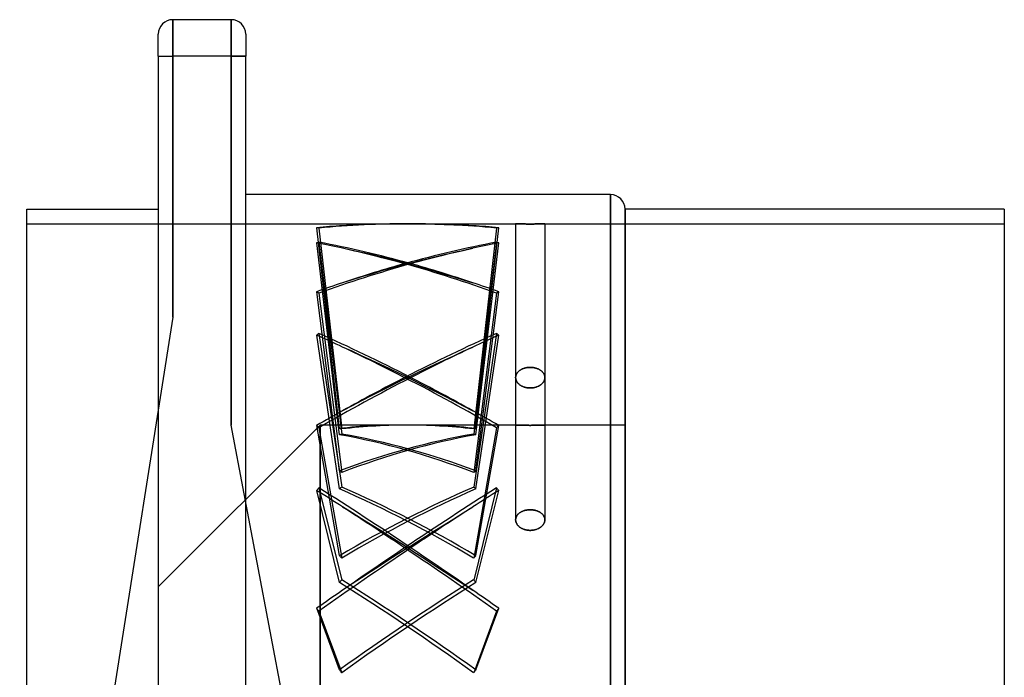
# Model space of a CAD drawing. Header units: millimetres. Extents: x -262 to 104, y -100 to 100.
# Tile 4 of 4: x -31 to 104, y 10 to 100. Entities that reach past the tile are written whole.
import ezdxf

# ---------------------------------------------------------------- set-up
doc = ezdxf.new("R2010")
doc.units = ezdxf.units.MM
doc.layers.add('MAIN-1', color=7, linetype='Continuous')
doc.layers.add('MAIN-2', color=7, linetype='Continuous')

msp = doc.modelspace()

# ---------------------------------------------------------------- linework, layer by layer
at = {"layer": 'MAIN-1'}
for p, q in [((-2, 100), (-10, 100)), ((-10, 100), (-10, 95)), ((-2, 95), (-2, 100)), ((-12, 95), (-12, 98)), ((0, 98), (0, 95)), ((-12, 95), (-10, 95)), ((-12, 95), (-12, 46.51)), ((-2, 95), (-10, 95)), ((-10, 95), (-10, 59.2)), ((0, 95), (-2, 95)), ((-2, 44.4), (-2, 95)), ((0, 33.83), (0, 95)), ((50, 76), (0, 76)), ((50, 76), (50, 0)), ((-30, 0), (-30, 74)), ((-30, 74), (-12, 74)), ((52, 74), (52, 0)), ((104, 74), (52, 74)), ((104, 74), (104, 0)), ((-10, 59.2), (-31, -74)), ((19, -66.6), (-2, 44.4))]:
    msp.add_line(p, q, dxfattribs=at)
for centre, start, end in [((-10, 98), 90, 180), ((-2, 98), 0, 90), ((50, 74), 0, 90)]:
    msp.add_arc(centre, 2, start, end, dxfattribs=at)
at = {"layer": 'MAIN-2'}
for p, q in [((-10, 95), (-10, 100)), ((-10, 100), (-10, 100)), ((-2, 100), (-2, 95)), ((-2, 100), (-2, 100)), ((-12, 98), (-12, 98)), ((0, 98), (0, 98)), ((-12, 95), (-10, 95)), ((-2, 95), (-10, 95)), ((-10, 59.2), (-10, 95)), ((-2, 95), (-2, 44.4)), ((-2, 95), (0, 95)), ((50, 0), (50, 76)), ((52, 0), (52, 74)), ((-30, 72), (22.2, 72)), ((14.58, 71.81), (13.28, 71.73)), ((15.88, 71.87), (14.58, 71.81)), ((17.18, 71.92), (15.88, 71.87)), ((18.48, 71.95), (17.18, 71.92)), ((19.75, 71.98), (18.48, 71.95)), ((20.99, 72), (19.75, 71.98)), ((22.2, 72), (20.99, 72)), ((21.91, 72), (21.96, 72)), ((21.96, 72), (22.01, 72)), ((22.01, 72), (22.05, 72)), ((22.05, 72), (22.1, 72)), ((22.1, 72), (22.15, 72)), ((22.15, 72), (22.2, 72)), ((22.2, 72), (23.41, 72)), ((22.25, 72), (22.2, 72)), ((22.2, 72), (37, 72)), ((22.3, 72), (22.25, 72)), ((22.35, 72), (22.3, 72)), ((22.39, 72), (22.35, 72)), ((22.44, 72), (22.39, 72)), ((22.49, 72), (22.44, 72)), ((23.41, 72), (24.65, 71.98)), ((24.65, 71.98), (25.92, 71.95)), ((25.92, 71.95), (27.22, 71.92)), ((27.22, 71.92), (28.52, 71.87)), ((28.52, 71.87), (29.82, 71.81)), ((29.82, 71.81), (31.12, 71.73)), ((37.01, 72), (37, 72)), ((37, 72), (37, 72)), ((37, 72), (37, 72)), ((37, 72), (37, 72)), ((37, 72), (37.01, 72)), ((37, 72), (37, 50.91)), ((37.03, 72), (37.01, 72)), ((37.01, 72), (37.03, 72)), ((37.04, 72), (37.03, 72)), ((37.03, 72), (37.04, 72)), ((37.07, 72), (37.04, 72)), ((37.04, 72), (37.07, 72)), ((37.09, 72), (37.07, 72)), ((37.07, 72), (37.09, 72)), ((37.12, 72), (37.09, 72)), ((37.09, 72), (37.12, 72)), ((37.16, 72), (37.12, 72)), ((37.12, 72), (37.16, 72)), ((37.2, 71.99), (37.16, 72)), ((37.16, 72), (37.2, 71.99)), ((37.24, 71.99), (37.2, 71.99)), ((37.2, 71.99), (37.24, 71.99)), ((37.29, 71.99), (37.24, 71.99)), ((37.24, 71.99), (37.29, 71.99)), ((37.34, 71.99), (37.29, 71.99)), ((37.29, 71.99), (37.34, 71.99)), ((37.39, 71.99), (37.34, 71.99)), ((37.34, 71.99), (37.39, 71.99)), ((37.45, 71.99), (37.39, 71.99)), ((37.39, 71.99), (37.45, 71.99)), ((37.51, 71.99), (37.45, 71.99)), ((37.45, 71.99), (37.51, 71.99)), ((37.57, 71.99), (37.51, 71.99)), ((37.51, 71.99), (37.57, 71.99)), ((37.63, 71.99), (37.57, 71.99)), ((37.57, 71.99), (37.63, 71.99)), ((37.7, 71.98), (37.63, 71.99)), ((37.63, 71.99), (37.7, 71.98)), ((37.77, 71.98), (37.7, 71.98)), ((37.7, 71.98), (37.77, 71.98)), ((37.85, 71.98), (37.77, 71.98)), ((37.77, 71.98), (37.85, 71.98)), ((37.93, 71.98), (37.85, 71.98)), ((37.85, 71.98), (37.93, 71.98)), ((38.01, 71.98), (37.93, 71.98)), ((37.93, 71.98), (38.01, 71.98)), ((38.09, 71.98), (38.01, 71.98)), ((38.01, 71.98), (38.09, 71.98)), ((38.18, 71.98), (38.09, 71.98)), ((38.09, 71.98), (38.18, 71.98)), ((38.27, 71.98), (38.18, 71.98)), ((38.18, 71.98), (38.27, 71.98)), ((38.36, 71.98), (38.27, 71.98)), ((38.27, 71.98), (38.36, 71.98)), ((38.45, 71.97), (38.36, 71.98)), ((38.36, 71.98), (38.45, 71.97)), ((38.54, 71.97), (38.45, 71.97)), ((38.45, 71.97), (38.54, 71.97)), ((38.63, 71.97), (38.54, 71.97)), ((38.54, 71.97), (38.63, 71.97)), ((38.73, 71.97), (38.63, 71.97)), ((38.63, 71.97), (38.73, 71.97)), ((38.82, 71.97), (38.73, 71.97)), ((38.73, 71.97), (38.82, 71.97)), ((38.91, 71.97), (38.82, 71.97)), ((38.82, 71.97), (38.91, 71.97)), ((39, 71.97), (38.91, 71.97)), ((38.91, 71.97), (39, 71.97)), ((39, 71.97), (39.09, 71.97)), ((39.09, 71.97), (39, 71.97)), ((39.09, 71.97), (39.18, 71.97)), ((39.18, 71.97), (39.09, 71.97)), ((39.18, 71.97), (39.27, 71.97)), ((39.27, 71.97), (39.18, 71.97)), ((39.27, 71.97), (39.37, 71.97)), ((39.37, 71.97), (39.27, 71.97)), ((39.37, 71.97), (39.46, 71.97)), ((39.46, 71.97), (39.37, 71.97)), ((39.46, 71.97), (39.55, 71.97)), ((39.55, 71.97), (39.46, 71.97)), ((39.55, 71.97), (39.64, 71.98)), ((39.64, 71.98), (39.55, 71.97)), ((39.64, 71.98), (39.73, 71.98)), ((39.73, 71.98), (39.64, 71.98)), ((39.73, 71.98), (39.82, 71.98)), ((39.82, 71.98), (39.73, 71.98)), ((39.82, 71.98), (39.91, 71.98)), ((39.91, 71.98), (39.82, 71.98)), ((39.91, 71.98), (39.99, 71.98)), ((39.99, 71.98), (39.91, 71.98)), ((39.99, 71.98), (40.07, 71.98)), ((40.07, 71.98), (39.99, 71.98)), ((40.07, 71.98), (40.15, 71.98)), ((40.15, 71.98), (40.07, 71.98)), ((40.15, 71.98), (40.23, 71.98)), ((40.23, 71.98), (40.15, 71.98)), ((40.23, 71.98), (40.3, 71.98)), ((40.3, 71.98), (40.23, 71.98)), ((40.3, 71.98), (40.37, 71.99)), ((40.37, 71.99), (40.3, 71.98)), ((40.37, 71.99), (40.43, 71.99)), ((40.43, 71.99), (40.37, 71.99)), ((40.43, 71.99), (40.49, 71.99)), ((40.49, 71.99), (40.43, 71.99)), ((40.49, 71.99), (40.55, 71.99)), ((40.55, 71.99), (40.49, 71.99)), ((40.55, 71.99), (40.61, 71.99)), ((40.61, 71.99), (40.55, 71.99)), ((40.61, 71.99), (40.66, 71.99)), ((40.66, 71.99), (40.61, 71.99)), ((40.66, 71.99), (40.71, 71.99)), ((40.71, 71.99), (40.66, 71.99)), ((40.71, 71.99), (40.76, 71.99)), ((40.76, 71.99), (40.71, 71.99)), ((40.76, 71.99), (40.8, 71.99)), ((40.8, 71.99), (40.76, 71.99)), ((40.8, 71.99), (40.84, 72)), ((40.84, 72), (40.8, 71.99)), ((40.84, 72), (40.88, 72)), ((40.88, 72), (40.84, 72)), ((40.88, 72), (40.91, 72)), ((40.91, 72), (40.88, 72)), ((40.91, 72), (40.93, 72)), ((40.93, 72), (40.91, 72)), ((40.93, 72), (40.96, 72)), ((40.96, 72), (40.93, 72)), ((40.96, 72), (40.97, 72)), ((40.97, 72), (40.96, 72)), ((40.97, 72), (40.99, 72)), ((40.99, 72), (40.97, 72)), ((40.99, 72), (41, 72)), ((41, 72), (40.99, 72)), ((41, 72), (41, 72)), ((41, 72), (41, 72)), ((41, 72), (41, 72)), ((41, 72), (41, 50.91)), ((41, 72), (104, 72)), ((12.85, 43.92), (9.72, 71.47)), ((10.02, 71.42), (13.15, 43.86)), ((34.38, 71.42), (31.25, 43.86)), ((31.55, 43.92), (34.68, 71.47)), ((12.85, 43.06), (9.72, 69.38)), ((10.02, 69.48), (13.15, 43.16)), ((34.38, 69.48), (31.25, 43.16)), ((31.55, 43.06), (34.68, 69.38)), ((14.58, 68.36), (13.28, 68.64)), ((15.88, 68.07), (14.58, 68.36)), ((17.18, 67.77), (15.88, 68.07)), ((18.48, 67.46), (17.18, 67.77)), ((25.92, 67.46), (27.22, 67.77)), ((27.22, 67.77), (28.52, 68.07)), ((28.52, 68.07), (29.82, 68.36)), ((29.82, 68.36), (31.12, 68.64)), ((19.75, 67.15), (18.48, 67.46)), ((20.99, 66.84), (19.75, 67.15)), ((20.99, 66.19), (19.75, 65.85)), ((22.2, 66.52), (20.99, 66.84)), ((22.2, 66.52), (20.99, 66.19)), ((21.91, 66.56), (21.96, 66.55)), ((21.91, 66.48), (21.96, 66.49)), ((21.96, 66.55), (22.01, 66.54)), ((21.96, 66.49), (22.01, 66.49)), ((22.01, 66.54), (22.05, 66.54)), ((22.01, 66.49), (22.05, 66.5)), ((22.05, 66.54), (22.1, 66.53)), ((22.05, 66.5), (22.1, 66.51)), ((22.1, 66.53), (22.15, 66.53)), ((22.1, 66.51), (22.15, 66.51)), ((22.15, 66.53), (22.2, 66.52)), ((22.15, 66.51), (22.2, 66.52)), ((22.2, 66.52), (23.41, 66.84)), ((22.25, 66.53), (22.2, 66.52)), ((22.2, 66.52), (23.41, 66.19)), ((22.25, 66.51), (22.2, 66.52)), ((22.3, 66.53), (22.25, 66.53)), ((22.3, 66.51), (22.25, 66.51)), ((22.35, 66.54), (22.3, 66.53)), ((22.35, 66.5), (22.3, 66.51)), ((22.39, 66.54), (22.35, 66.54)), ((22.39, 66.49), (22.35, 66.5)), ((22.44, 66.55), (22.39, 66.54)), ((22.44, 66.49), (22.39, 66.49)), ((22.49, 66.56), (22.44, 66.55)), ((22.49, 66.48), (22.44, 66.49)), ((23.41, 66.84), (24.65, 67.15)), ((23.41, 66.19), (24.65, 65.85)), ((24.65, 67.15), (25.92, 67.46)), ((17.18, 65.11), (15.88, 64.72)), ((18.48, 65.49), (17.18, 65.11)), ((19.75, 65.85), (18.48, 65.49)), ((24.65, 65.85), (25.92, 65.49)), ((25.92, 65.49), (27.22, 65.11)), ((27.22, 65.11), (28.52, 64.72)), ((14.58, 64.32), (13.28, 63.91)), ((15.88, 64.72), (14.58, 64.32)), ((28.52, 64.72), (29.82, 64.32)), ((29.82, 64.32), (31.12, 63.91)), ((12.85, 38.1), (9.72, 62.67)), ((10.02, 62.47), (13.15, 37.89)), ((34.38, 62.47), (31.25, 37.89)), ((31.55, 38.1), (34.68, 62.67)), ((12.85, 35.64), (9.72, 56.73)), ((10.02, 56.97), (13.15, 35.88)), ((34.38, 56.97), (31.25, 35.88)), ((31.55, 35.64), (34.68, 56.73)), ((14.58, 54.51), (13.28, 55.09)), ((15.88, 53.91), (14.58, 54.51)), ((28.52, 53.91), (29.82, 54.51)), ((29.82, 54.51), (31.12, 55.09)), ((17.18, 53.31), (15.88, 53.91)), ((18.48, 52.7), (17.18, 53.31)), ((19.75, 52.1), (18.48, 52.7)), ((24.65, 52.1), (25.92, 52.7)), ((25.92, 52.7), (27.22, 53.31)), ((27.22, 53.31), (28.52, 53.91)), ((20.99, 51.5), (19.75, 52.1)), ((22.2, 50.91), (20.99, 51.5)), ((22.2, 50.91), (23.41, 51.5)), ((23.41, 51.5), (24.65, 52.1)), ((37.08, 51.31), (37.06, 51.24)), ((37.06, 51.24), (37.08, 51.31)), ((37.11, 51.37), (37.08, 51.31)), ((37.08, 51.31), (37.11, 51.37)), ((37.14, 51.43), (37.11, 51.37)), ((37.11, 51.37), (37.14, 51.43)), ((37.18, 51.5), (37.14, 51.43)), ((37.14, 51.43), (37.18, 51.5)), ((37.22, 51.56), (37.18, 51.5)), ((37.18, 51.5), (37.22, 51.56)), ((37.27, 51.62), (37.22, 51.56)), ((37.22, 51.56), (37.27, 51.62)), ((37.32, 51.67), (37.27, 51.62)), ((37.27, 51.62), (37.32, 51.67)), ((37.37, 51.73), (37.32, 51.67)), ((37.32, 51.67), (37.37, 51.73)), ((37.43, 51.78), (37.37, 51.73)), ((37.37, 51.73), (37.43, 51.78)), ((37.49, 51.83), (37.43, 51.78)), ((37.43, 51.78), (37.49, 51.83)), ((37.55, 51.88), (37.49, 51.83)), ((37.49, 51.83), (37.55, 51.88)), ((37.62, 51.92), (37.55, 51.88)), ((37.55, 51.88), (37.62, 51.92)), ((37.69, 51.97), (37.62, 51.92)), ((37.62, 51.92), (37.69, 51.97)), ((37.76, 52.01), (37.69, 51.97)), ((37.69, 51.97), (37.76, 52.01)), ((37.84, 52.05), (37.76, 52.01)), ((37.76, 52.01), (37.84, 52.05)), ((37.91, 52.09), (37.84, 52.05)), ((37.84, 52.05), (37.91, 52.09)), ((38, 52.12), (37.91, 52.09)), ((37.91, 52.09), (38, 52.12)), ((38.08, 52.15), (38, 52.12)), ((38, 52.12), (38.08, 52.15)), ((38.17, 52.18), (38.08, 52.15)), ((38.08, 52.15), (38.17, 52.18)), ((38.26, 52.21), (38.17, 52.18)), ((38.17, 52.18), (38.26, 52.21)), ((38.35, 52.23), (38.26, 52.21)), ((38.26, 52.21), (38.35, 52.23)), ((38.44, 52.25), (38.35, 52.23)), ((38.35, 52.23), (38.44, 52.25)), ((38.53, 52.27), (38.44, 52.25)), ((38.44, 52.25), (38.53, 52.27)), ((38.63, 52.28), (38.53, 52.27)), ((38.53, 52.27), (38.63, 52.28)), ((38.72, 52.29), (38.63, 52.28)), ((38.63, 52.28), (38.72, 52.29)), ((38.81, 52.3), (38.72, 52.29)), ((38.72, 52.29), (38.81, 52.3)), ((38.91, 52.3), (38.81, 52.3)), ((38.81, 52.3), (38.91, 52.3)), ((39, 52.31), (38.91, 52.3)), ((38.91, 52.3), (39, 52.31)), ((39, 52.31), (39.09, 52.3)), ((39.09, 52.3), (39, 52.31)), ((39.09, 52.3), (39.19, 52.3)), ((39.19, 52.3), (39.09, 52.3)), ((39.19, 52.3), (39.28, 52.29)), ((39.28, 52.29), (39.19, 52.3)), ((39.28, 52.29), (39.37, 52.28)), ((39.37, 52.28), (39.28, 52.29)), ((39.37, 52.28), (39.47, 52.27)), ((39.47, 52.27), (39.37, 52.28)), ((39.47, 52.27), (39.56, 52.25)), ((39.56, 52.25), (39.47, 52.27)), ((39.56, 52.25), (39.65, 52.23)), ((39.65, 52.23), (39.56, 52.25)), ((39.65, 52.23), (39.74, 52.21)), ((39.74, 52.21), (39.65, 52.23)), ((39.74, 52.21), (39.83, 52.18)), ((39.83, 52.18), (39.74, 52.21)), ((39.83, 52.18), (39.92, 52.15)), ((39.92, 52.15), (39.83, 52.18)), ((39.92, 52.15), (40, 52.12)), ((40, 52.12), (39.92, 52.15)), ((40, 52.12), (40.09, 52.09)), ((40.09, 52.09), (40, 52.12)), ((40.09, 52.09), (40.16, 52.05)), ((40.16, 52.05), (40.09, 52.09)), ((40.16, 52.05), (40.24, 52.01)), ((40.24, 52.01), (40.16, 52.05)), ((40.24, 52.01), (40.31, 51.97)), ((40.31, 51.97), (40.24, 52.01)), ((40.31, 51.97), (40.38, 51.92)), ((40.38, 51.92), (40.31, 51.97)), ((40.38, 51.92), (40.45, 51.88)), ((40.45, 51.88), (40.38, 51.92)), ((40.45, 51.88), (40.51, 51.83)), ((40.51, 51.83), (40.45, 51.88)), ((40.51, 51.83), (40.57, 51.78)), ((40.57, 51.78), (40.51, 51.83)), ((40.57, 51.78), (40.63, 51.73)), ((40.63, 51.73), (40.57, 51.78)), ((40.63, 51.73), (40.68, 51.67)), ((40.68, 51.67), (40.63, 51.73)), ((40.68, 51.67), (40.73, 51.62)), ((40.73, 51.62), (40.68, 51.67)), ((40.73, 51.62), (40.78, 51.56)), ((40.78, 51.56), (40.73, 51.62)), ((40.78, 51.56), (40.82, 51.5)), ((40.82, 51.5), (40.78, 51.56)), ((40.82, 51.5), (40.86, 51.43)), ((40.86, 51.43), (40.82, 51.5)), ((40.86, 51.43), (40.89, 51.37)), ((40.89, 51.37), (40.86, 51.43)), ((40.89, 51.37), (40.92, 51.31)), ((40.92, 51.31), (40.89, 51.37)), ((40.92, 51.31), (40.94, 51.24)), ((40.94, 51.24), (40.92, 51.31)), ((20.99, 50.32), (19.75, 49.7)), ((22.2, 50.91), (20.99, 50.32)), ((21.91, 50.98), (21.96, 50.97)), ((21.91, 50.84), (21.96, 50.85)), ((21.96, 50.97), (22.01, 50.96)), ((21.96, 50.85), (22.01, 50.86)), ((22.01, 50.96), (22.05, 50.95)), ((22.01, 50.86), (22.05, 50.88)), ((22.05, 50.95), (22.1, 50.94)), ((22.05, 50.88), (22.1, 50.89)), ((22.1, 50.94), (22.15, 50.92)), ((22.1, 50.89), (22.15, 50.9)), ((22.15, 50.92), (22.2, 50.91)), ((22.15, 50.9), (22.2, 50.91)), ((22.25, 50.92), (22.2, 50.91)), ((22.2, 50.91), (23.41, 50.32)), ((22.25, 50.9), (22.2, 50.91)), ((22.3, 50.94), (22.25, 50.92)), ((22.3, 50.89), (22.25, 50.9)), ((22.35, 50.95), (22.3, 50.94)), ((22.35, 50.88), (22.3, 50.89)), ((22.39, 50.96), (22.35, 50.95)), ((22.39, 50.86), (22.35, 50.88)), ((22.44, 50.97), (22.39, 50.96)), ((22.44, 50.85), (22.39, 50.86)), ((22.49, 50.98), (22.44, 50.97)), ((22.49, 50.84), (22.44, 50.85)), ((23.41, 50.32), (24.65, 49.7)), ((37.01, 51.04), (37, 50.98)), ((37, 50.98), (37.01, 51.04)), ((37, 50.98), (37, 50.91)), ((37, 50.91), (37, 50.98)), ((37, 50.91), (37, 50.85)), ((37, 50.85), (37, 50.91)), ((37, 50.91), (37, 31.4)), ((37, 50.91), (37, 31.4)), ((37, 50.85), (37.01, 50.78)), ((37.01, 50.78), (37, 50.85)), ((37.02, 51.11), (37.01, 51.04)), ((37.01, 51.04), (37.02, 51.11)), ((37.01, 50.78), (37.02, 50.71)), ((37.02, 50.71), (37.01, 50.78)), ((37.04, 51.17), (37.02, 51.11)), ((37.02, 51.11), (37.04, 51.17)), ((37.02, 50.71), (37.04, 50.65)), ((37.04, 50.65), (37.02, 50.71)), ((37.06, 51.24), (37.04, 51.17)), ((37.04, 51.17), (37.06, 51.24)), ((37.04, 50.65), (37.06, 50.58)), ((37.06, 50.58), (37.04, 50.65)), ((37.06, 50.58), (37.08, 50.51)), ((37.08, 50.51), (37.06, 50.58)), ((37.08, 50.51), (37.11, 50.45)), ((37.11, 50.45), (37.08, 50.51)), ((37.11, 50.45), (37.14, 50.38)), ((37.14, 50.38), (37.11, 50.45)), ((37.14, 50.38), (37.18, 50.32)), ((37.18, 50.32), (37.14, 50.38)), ((37.18, 50.32), (37.22, 50.26)), ((37.22, 50.26), (37.18, 50.32)), ((37.22, 50.26), (37.27, 50.2)), ((37.27, 50.2), (37.22, 50.26)), ((37.27, 50.2), (37.32, 50.14)), ((37.32, 50.14), (37.27, 50.2)), ((37.32, 50.14), (37.37, 50.08)), ((37.37, 50.08), (37.32, 50.14)), ((37.37, 50.08), (37.43, 50.03)), ((37.43, 50.03), (37.37, 50.08)), ((37.43, 50.03), (37.49, 49.97)), ((37.49, 49.97), (37.43, 50.03)), ((37.49, 49.97), (37.55, 49.93)), ((37.55, 49.93), (37.49, 49.97)), ((40.48, 49.95), (40.41, 49.9)), ((40.45, 49.93), (40.51, 49.97)), ((40.54, 50), (40.48, 49.95)), ((40.51, 49.97), (40.57, 50.03)), ((40.6, 50.06), (40.54, 50)), ((40.57, 50.03), (40.63, 50.08)), ((40.66, 50.12), (40.6, 50.06)), ((40.63, 50.08), (40.68, 50.14)), ((40.71, 50.18), (40.66, 50.12)), ((40.68, 50.14), (40.73, 50.2)), ((40.76, 50.24), (40.71, 50.18)), ((40.73, 50.2), (40.78, 50.26)), ((40.81, 50.3), (40.76, 50.24)), ((40.78, 50.26), (40.82, 50.32)), ((40.85, 50.37), (40.81, 50.3)), ((40.82, 50.32), (40.86, 50.38)), ((40.88, 50.43), (40.85, 50.37)), ((40.86, 50.38), (40.89, 50.45)), ((40.91, 50.5), (40.88, 50.43)), ((40.89, 50.45), (40.92, 50.51)), ((40.94, 50.57), (40.91, 50.5)), ((40.92, 50.51), (40.94, 50.58)), ((40.94, 51.24), (40.96, 51.17)), ((40.96, 51.17), (40.94, 51.24)), ((40.94, 50.58), (40.96, 50.65)), ((40.96, 50.64), (40.94, 50.57)), ((40.96, 51.17), (40.98, 51.11)), ((40.98, 51.11), (40.96, 51.17)), ((40.98, 50.71), (40.96, 50.64)), ((40.96, 50.65), (40.98, 50.71)), ((40.98, 51.11), (40.99, 51.04)), ((40.99, 51.04), (40.98, 51.11)), ((40.99, 50.78), (40.98, 50.71)), ((40.98, 50.71), (40.99, 50.78)), ((40.99, 51.04), (41, 50.98)), ((41, 50.98), (40.99, 51.04)), ((40.99, 50.78), (41, 50.85)), ((41, 50.84), (40.99, 50.78)), ((41, 50.98), (41, 50.91)), ((41, 50.91), (41, 50.98)), ((41, 50.91), (41, 50.84)), ((41, 50.85), (41, 50.91)), ((41, 50.91), (41, 31.4)), ((41, 50.91), (41, 31.4)), ((18.48, 49.06), (17.18, 48.4)), ((19.75, 49.7), (18.48, 49.06)), ((24.65, 49.7), (25.92, 49.06)), ((25.92, 49.06), (27.22, 48.4)), ((37.55, 49.93), (37.62, 49.88)), ((37.62, 49.88), (37.55, 49.93)), ((37.62, 49.88), (37.69, 49.83)), ((37.69, 49.83), (37.62, 49.88)), ((37.69, 49.83), (37.76, 49.79)), ((37.76, 49.79), (37.69, 49.83)), ((37.76, 49.79), (37.84, 49.75)), ((37.84, 49.75), (37.76, 49.79)), ((37.84, 49.75), (37.91, 49.71)), ((37.91, 49.71), (37.84, 49.75)), ((37.91, 49.71), (38, 49.67)), ((38, 49.67), (37.91, 49.71)), ((38, 49.67), (38.08, 49.64)), ((38.08, 49.64), (38, 49.67)), ((38.08, 49.64), (38.17, 49.61)), ((38.17, 49.61), (38.08, 49.64)), ((38.17, 49.61), (38.26, 49.58)), ((38.26, 49.58), (38.17, 49.61)), ((38.26, 49.58), (38.35, 49.56)), ((38.35, 49.56), (38.26, 49.58)), ((38.35, 49.56), (38.44, 49.54)), ((38.44, 49.54), (38.35, 49.56)), ((38.44, 49.54), (38.53, 49.52)), ((38.53, 49.52), (38.44, 49.54)), ((38.53, 49.52), (38.63, 49.5)), ((38.63, 49.5), (38.53, 49.52)), ((38.63, 49.5), (38.72, 49.49)), ((38.72, 49.49), (38.63, 49.5)), ((38.72, 49.49), (38.81, 49.48)), ((38.81, 49.48), (38.72, 49.49)), ((38.81, 49.48), (38.91, 49.48)), ((38.91, 49.48), (38.81, 49.48)), ((38.91, 49.48), (39, 49.48)), ((39, 49.48), (38.91, 49.48)), ((39.09, 49.48), (39, 49.48)), ((39, 49.48), (39.09, 49.48)), ((39.19, 49.48), (39.09, 49.48)), ((39.09, 49.48), (39.19, 49.48)), ((39.29, 49.49), (39.19, 49.48)), ((39.19, 49.48), (39.28, 49.49)), ((39.28, 49.49), (39.37, 49.5)), ((39.38, 49.5), (39.29, 49.49)), ((39.37, 49.5), (39.47, 49.52)), ((39.48, 49.52), (39.38, 49.5)), ((39.47, 49.52), (39.56, 49.54)), ((39.58, 49.54), (39.48, 49.52)), ((39.56, 49.54), (39.65, 49.56)), ((39.67, 49.56), (39.58, 49.54)), ((39.65, 49.56), (39.74, 49.58)), ((39.77, 49.59), (39.67, 49.56)), ((39.74, 49.58), (39.83, 49.61)), ((39.86, 49.62), (39.77, 49.59)), ((39.83, 49.61), (39.92, 49.64)), ((39.95, 49.65), (39.86, 49.62)), ((39.92, 49.64), (40, 49.67)), ((40.03, 49.69), (39.95, 49.65)), ((40, 49.67), (40.09, 49.71)), ((40.12, 49.72), (40.03, 49.69)), ((40.09, 49.71), (40.16, 49.75)), ((40.2, 49.77), (40.12, 49.72)), ((40.16, 49.75), (40.24, 49.79)), ((40.27, 49.81), (40.2, 49.77)), ((40.24, 49.79), (40.31, 49.83)), ((40.35, 49.85), (40.27, 49.81)), ((40.31, 49.83), (40.38, 49.88)), ((40.41, 49.9), (40.35, 49.85)), ((40.38, 49.88), (40.45, 49.93)), ((15.88, 47.72), (14.58, 47.04)), ((17.18, 48.4), (15.88, 47.72)), ((27.22, 48.4), (28.52, 47.72)), ((28.52, 47.72), (29.82, 47.04)), ((-12, 46.51), (-12, -93)), ((14.58, 47.04), (13.28, 46.36)), ((29.82, 47.04), (31.12, 46.36)), ((10.2, 44.4), (-12, 22.2)), ((12.85, 26.48), (9.72, 44.34)), ((10.02, 44.02), (13.15, 26.15)), ((10.2, 0), (10.2, 44.4)), ((10.2, 44.4), (10.2, 0)), ((21.77, 44.4), (10.2, 44.4)), ((37, 44.4), (22.63, 44.4)), ((34.38, 44.02), (31.25, 26.15)), ((31.55, 26.48), (34.68, 44.34)), ((37.01, 44.4), (37, 44.4)), ((37, 44.4), (37, 44.4)), ((37, 44.4), (37, 44.4)), ((37, 44.4), (37, 44.4)), ((37, 44.4), (37.01, 44.4)), ((37.03, 44.4), (37.01, 44.4)), ((37.01, 44.4), (37.03, 44.4)), ((37.04, 44.4), (37.03, 44.4)), ((37.03, 44.4), (37.04, 44.4)), ((37.07, 44.4), (37.04, 44.4)), ((37.04, 44.4), (37.07, 44.4)), ((37.09, 44.4), (37.07, 44.4)), ((37.07, 44.4), (37.09, 44.4)), ((37.12, 44.39), (37.09, 44.4)), ((37.09, 44.4), (37.12, 44.39)), ((37.16, 44.39), (37.12, 44.39)), ((37.12, 44.39), (37.16, 44.39)), ((37.2, 44.39), (37.16, 44.39)), ((37.16, 44.39), (37.2, 44.39)), ((37.24, 44.39), (37.2, 44.39)), ((37.2, 44.39), (37.24, 44.39)), ((37.29, 44.39), (37.24, 44.39)), ((37.24, 44.39), (37.29, 44.39)), ((37.34, 44.39), (37.29, 44.39)), ((37.29, 44.39), (37.34, 44.39)), ((37.39, 44.38), (37.34, 44.39)), ((37.34, 44.39), (37.39, 44.38)), ((37.45, 44.38), (37.39, 44.38)), ((37.39, 44.38), (37.45, 44.38)), ((37.51, 44.38), (37.45, 44.38)), ((37.45, 44.38), (37.51, 44.38)), ((37.57, 44.38), (37.51, 44.38)), ((37.51, 44.38), (37.57, 44.38)), ((37.63, 44.38), (37.57, 44.38)), ((37.57, 44.38), (37.63, 44.38)), ((37.7, 44.37), (37.63, 44.38)), ((37.63, 44.38), (37.7, 44.37)), ((37.77, 44.37), (37.7, 44.37)), ((37.7, 44.37), (37.77, 44.37)), ((37.85, 44.37), (37.77, 44.37)), ((37.77, 44.37), (37.85, 44.37)), ((37.93, 44.37), (37.85, 44.37)), ((37.85, 44.37), (37.93, 44.37)), ((38.01, 44.37), (37.93, 44.37)), ((37.93, 44.37), (38.01, 44.37)), ((38.09, 44.36), (38.01, 44.37)), ((38.01, 44.37), (38.09, 44.36)), ((38.18, 44.36), (38.09, 44.36)), ((38.09, 44.36), (38.18, 44.36)), ((38.27, 44.36), (38.18, 44.36)), ((38.18, 44.36), (38.27, 44.36)), ((38.36, 44.36), (38.27, 44.36)), ((38.27, 44.36), (38.36, 44.36)), ((38.45, 44.36), (38.36, 44.36)), ((38.36, 44.36), (38.45, 44.36)), ((38.54, 44.36), (38.45, 44.36)), ((38.45, 44.36), (38.54, 44.36)), ((38.63, 44.36), (38.54, 44.36)), ((38.54, 44.36), (38.63, 44.36)), ((38.73, 44.36), (38.63, 44.36)), ((38.63, 44.36), (38.73, 44.36)), ((38.82, 44.36), (38.73, 44.36)), ((38.73, 44.36), (38.82, 44.36)), ((38.91, 44.35), (38.82, 44.36)), ((38.82, 44.36), (38.91, 44.35)), ((39, 44.35), (38.91, 44.35)), ((38.91, 44.35), (39, 44.35)), ((39, 44.35), (39.09, 44.35)), ((39.09, 44.35), (39, 44.35)), ((39.09, 44.35), (39.18, 44.36)), ((39.18, 44.36), (39.09, 44.35)), ((39.18, 44.36), (39.27, 44.36)), ((39.27, 44.36), (39.18, 44.36)), ((39.27, 44.36), (39.37, 44.36)), ((39.37, 44.36), (39.27, 44.36)), ((39.37, 44.36), (39.46, 44.36)), ((39.46, 44.36), (39.37, 44.36)), ((39.46, 44.36), (39.55, 44.36)), ((39.55, 44.36), (39.46, 44.36)), ((39.55, 44.36), (39.64, 44.36)), ((39.64, 44.36), (39.55, 44.36)), ((39.64, 44.36), (39.73, 44.36)), ((39.73, 44.36), (39.64, 44.36)), ((39.73, 44.36), (39.82, 44.36)), ((39.82, 44.36), (39.73, 44.36)), ((39.82, 44.36), (39.91, 44.36)), ((39.91, 44.36), (39.82, 44.36)), ((39.91, 44.36), (39.99, 44.37)), ((39.99, 44.37), (39.91, 44.36)), ((39.99, 44.37), (40.07, 44.37)), ((40.07, 44.37), (39.99, 44.37)), ((40.07, 44.37), (40.15, 44.37)), ((40.15, 44.37), (40.07, 44.37)), ((40.15, 44.37), (40.23, 44.37)), ((40.23, 44.37), (40.15, 44.37)), ((40.23, 44.37), (40.3, 44.37)), ((40.3, 44.37), (40.23, 44.37)), ((40.3, 44.37), (40.37, 44.38)), ((40.37, 44.38), (40.3, 44.37)), ((40.37, 44.38), (40.43, 44.38)), ((40.43, 44.38), (40.37, 44.38)), ((40.43, 44.38), (40.49, 44.38)), ((40.49, 44.38), (40.43, 44.38)), ((40.49, 44.38), (40.55, 44.38)), ((40.55, 44.38), (40.49, 44.38)), ((40.55, 44.38), (40.61, 44.38)), ((40.61, 44.38), (40.55, 44.38)), ((40.61, 44.38), (40.66, 44.39)), ((40.66, 44.39), (40.61, 44.38)), ((40.66, 44.39), (40.71, 44.39)), ((40.71, 44.39), (40.66, 44.39)), ((40.71, 44.39), (40.76, 44.39)), ((40.76, 44.39), (40.71, 44.39)), ((40.76, 44.39), (40.8, 44.39)), ((40.8, 44.39), (40.76, 44.39)), ((40.8, 44.39), (40.84, 44.39)), ((40.84, 44.39), (40.8, 44.39)), ((40.84, 44.39), (40.88, 44.39)), ((40.88, 44.39), (40.84, 44.39)), ((40.88, 44.39), (40.91, 44.4)), ((40.91, 44.4), (40.88, 44.39)), ((40.91, 44.4), (40.93, 44.4)), ((40.93, 44.4), (40.91, 44.4)), ((40.93, 44.4), (40.96, 44.4)), ((40.96, 44.4), (40.93, 44.4)), ((40.96, 44.4), (40.97, 44.4)), ((40.97, 44.4), (40.96, 44.4)), ((40.97, 44.4), (40.99, 44.4)), ((40.99, 44.4), (40.97, 44.4)), ((40.99, 44.4), (41, 44.4)), ((41, 44.4), (40.99, 44.4)), ((41, 44.4), (41, 44.4)), ((41, 44.4), (41, 44.4)), ((41, 44.4), (41, 44.4)), ((52, 44.4), (41, 44.4)), ((52, 44.4), (52, 0)), ((12.85, 22.8), (9.72, 35.44)), ((10.02, 35.79), (13.15, 23.14)), ((34.38, 35.79), (31.25, 23.14)), ((31.55, 22.8), (34.68, 35.44)), ((0, -93), (0, 33.83)), ((14.58, 32.35), (13.28, 33.16)), ((29.82, 32.35), (31.12, 33.16)), ((37.55, 32.36), (37.62, 32.4)), ((37.62, 32.4), (37.55, 32.36)), ((37.62, 32.4), (37.69, 32.44)), ((37.69, 32.44), (37.62, 32.4)), ((37.69, 32.44), (37.76, 32.49)), ((37.76, 32.49), (37.69, 32.44)), ((37.76, 32.49), (37.84, 32.52)), ((37.84, 32.52), (37.76, 32.49)), ((37.84, 32.52), (37.91, 32.56)), ((37.91, 32.56), (37.84, 32.52)), ((37.91, 32.56), (38, 32.59)), ((38, 32.59), (37.91, 32.56)), ((38, 32.59), (38.08, 32.63)), ((38.08, 32.63), (38, 32.59)), ((38.08, 32.63), (38.17, 32.66)), ((38.17, 32.66), (38.08, 32.63)), ((38.17, 32.66), (38.26, 32.68)), ((38.26, 32.68), (38.17, 32.66)), ((38.26, 32.68), (38.35, 32.7)), ((38.35, 32.7), (38.26, 32.68)), ((38.35, 32.7), (38.44, 32.72)), ((38.44, 32.72), (38.35, 32.7)), ((38.44, 32.72), (38.53, 32.74)), ((38.53, 32.74), (38.44, 32.72)), ((38.53, 32.74), (38.63, 32.75)), ((38.63, 32.75), (38.53, 32.74)), ((38.63, 32.75), (38.72, 32.76)), ((38.72, 32.76), (38.63, 32.75)), ((38.72, 32.76), (38.81, 32.77)), ((38.81, 32.77), (38.72, 32.76)), ((38.81, 32.77), (38.91, 32.78)), ((38.91, 32.78), (38.81, 32.77)), ((38.91, 32.78), (39, 32.78)), ((39, 32.78), (38.91, 32.78)), ((39.09, 32.78), (39, 32.78)), ((39, 32.78), (39.09, 32.78)), ((39.19, 32.77), (39.09, 32.78)), ((39.09, 32.78), (39.19, 32.77)), ((39.29, 32.76), (39.19, 32.77)), ((39.19, 32.77), (39.28, 32.76)), ((39.28, 32.76), (39.37, 32.75)), ((39.38, 32.75), (39.29, 32.76)), ((39.37, 32.75), (39.47, 32.74)), ((39.48, 32.74), (39.38, 32.75)), ((39.47, 32.74), (39.56, 32.72)), ((39.58, 32.72), (39.48, 32.74)), ((39.56, 32.72), (39.65, 32.7)), ((39.67, 32.7), (39.58, 32.72)), ((39.65, 32.7), (39.74, 32.68)), ((39.77, 32.67), (39.67, 32.7)), ((39.74, 32.68), (39.83, 32.66)), ((39.86, 32.65), (39.77, 32.67)), ((39.83, 32.66), (39.92, 32.63)), ((39.95, 32.62), (39.86, 32.65)), ((39.92, 32.63), (40, 32.59)), ((40.03, 32.58), (39.95, 32.62)), ((40, 32.59), (40.09, 32.56)), ((40.12, 32.55), (40.03, 32.58)), ((40.09, 32.56), (40.16, 32.52)), ((40.2, 32.51), (40.12, 32.55)), ((40.16, 32.52), (40.24, 32.49)), ((40.27, 32.47), (40.2, 32.51)), ((40.24, 32.49), (40.31, 32.44)), ((40.35, 32.42), (40.27, 32.47)), ((40.31, 32.44), (40.38, 32.4)), ((40.41, 32.38), (40.35, 32.42)), ((40.38, 32.4), (40.45, 32.36)), ((15.88, 31.54), (14.58, 32.35)), ((17.18, 30.73), (15.88, 31.54)), ((27.22, 30.73), (28.52, 31.54)), ((28.52, 31.54), (29.82, 32.35)), ((37, 31.46), (37.01, 31.53)), ((37.01, 31.53), (37, 31.46)), ((37, 31.4), (37, 31.46)), ((37, 31.46), (37, 31.4)), ((37, 31.33), (37, 31.4)), ((37, 31.4), (37, 31.33)), ((37.01, 31.26), (37, 31.33)), ((37, 31.33), (37.01, 31.26)), ((37.01, 31.53), (37.02, 31.59)), ((37.02, 31.59), (37.01, 31.53)), ((37.02, 31.2), (37.01, 31.26)), ((37.01, 31.26), (37.02, 31.2)), ((37.02, 31.59), (37.04, 31.66)), ((37.04, 31.66), (37.02, 31.59)), ((37.04, 31.13), (37.02, 31.2)), ((37.02, 31.2), (37.04, 31.13)), ((37.04, 31.66), (37.06, 31.72)), ((37.06, 31.72), (37.04, 31.66)), ((37.06, 31.06), (37.04, 31.13)), ((37.04, 31.13), (37.06, 31.06)), ((37.06, 31.72), (37.08, 31.79)), ((37.08, 31.79), (37.06, 31.72)), ((37.08, 31), (37.06, 31.06)), ((37.06, 31.06), (37.08, 31)), ((37.08, 31.79), (37.11, 31.85)), ((37.11, 31.85), (37.08, 31.79)), ((37.11, 31.85), (37.14, 31.92)), ((37.14, 31.92), (37.11, 31.85)), ((37.14, 31.92), (37.18, 31.98)), ((37.18, 31.98), (37.14, 31.92)), ((37.18, 31.98), (37.22, 32.04)), ((37.22, 32.04), (37.18, 31.98)), ((37.22, 32.04), (37.27, 32.1)), ((37.27, 32.1), (37.22, 32.04)), ((37.27, 32.1), (37.32, 32.15)), ((37.32, 32.15), (37.27, 32.1)), ((37.32, 32.15), (37.37, 32.21)), ((37.37, 32.21), (37.32, 32.15)), ((37.37, 32.21), (37.43, 32.26)), ((37.43, 32.26), (37.37, 32.21)), ((37.43, 32.26), (37.49, 32.31)), ((37.49, 32.31), (37.43, 32.26)), ((37.49, 32.31), (37.55, 32.36)), ((37.55, 32.36), (37.49, 32.31)), ((40.48, 32.33), (40.41, 32.38)), ((40.45, 32.36), (40.51, 32.31)), ((40.54, 32.28), (40.48, 32.33)), ((40.51, 32.31), (40.57, 32.26)), ((40.6, 32.23), (40.54, 32.28)), ((40.57, 32.26), (40.63, 32.21)), ((40.66, 32.17), (40.6, 32.23)), ((40.63, 32.21), (40.68, 32.15)), ((40.71, 32.12), (40.66, 32.17)), ((40.68, 32.15), (40.73, 32.1)), ((40.76, 32.06), (40.71, 32.12)), ((40.73, 32.1), (40.78, 32.04)), ((40.81, 32), (40.76, 32.06)), ((40.78, 32.04), (40.82, 31.98)), ((40.85, 31.93), (40.81, 32)), ((40.82, 31.98), (40.86, 31.92)), ((40.88, 31.87), (40.85, 31.93)), ((40.86, 31.92), (40.89, 31.85)), ((40.91, 31.8), (40.88, 31.87)), ((40.89, 31.85), (40.92, 31.79)), ((40.94, 31.73), (40.91, 31.8)), ((40.94, 31.05), (40.91, 30.98)), ((40.92, 31.79), (40.94, 31.72)), ((40.92, 31), (40.94, 31.06)), ((40.96, 31.67), (40.94, 31.73)), ((40.94, 31.72), (40.96, 31.66)), ((40.94, 31.06), (40.96, 31.13)), ((40.96, 31.12), (40.94, 31.05)), ((40.98, 31.6), (40.96, 31.67)), ((40.96, 31.66), (40.98, 31.59)), ((40.96, 31.13), (40.98, 31.2)), ((40.98, 31.19), (40.96, 31.12)), ((40.99, 31.53), (40.98, 31.6)), ((40.98, 31.59), (40.99, 31.53)), ((40.98, 31.2), (40.99, 31.26)), ((40.99, 31.26), (40.98, 31.19)), ((41, 31.46), (40.99, 31.53)), ((40.99, 31.53), (41, 31.46)), ((40.99, 31.26), (41, 31.33)), ((41, 31.33), (40.99, 31.26)), ((41, 31.4), (41, 31.46)), ((41, 31.46), (41, 31.4)), ((41, 31.33), (41, 31.4)), ((41, 31.4), (41, 31.33)), ((18.48, 29.92), (17.18, 30.73)), ((19.75, 29.11), (18.48, 29.92)), ((24.65, 29.11), (25.92, 29.92)), ((25.92, 29.92), (27.22, 30.73)), ((37.11, 30.93), (37.08, 31)), ((37.08, 31), (37.11, 30.93)), ((37.14, 30.87), (37.11, 30.93)), ((37.11, 30.93), (37.14, 30.87)), ((37.18, 30.8), (37.14, 30.87)), ((37.14, 30.87), (37.18, 30.8)), ((37.22, 30.74), (37.18, 30.8)), ((37.18, 30.8), (37.22, 30.74)), ((37.27, 30.68), (37.22, 30.74)), ((37.22, 30.74), (37.27, 30.68)), ((37.32, 30.62), (37.27, 30.68)), ((37.27, 30.68), (37.32, 30.62)), ((37.37, 30.56), (37.32, 30.62)), ((37.32, 30.62), (37.37, 30.56)), ((37.43, 30.51), (37.37, 30.56)), ((37.37, 30.56), (37.43, 30.51)), ((37.49, 30.45), (37.43, 30.51)), ((37.43, 30.51), (37.49, 30.45)), ((37.55, 30.4), (37.49, 30.45)), ((37.49, 30.45), (37.55, 30.4)), ((37.62, 30.36), (37.55, 30.4)), ((37.55, 30.4), (37.62, 30.36)), ((37.69, 30.31), (37.62, 30.36)), ((37.62, 30.36), (37.69, 30.31)), ((37.76, 30.27), (37.69, 30.31)), ((37.69, 30.31), (37.76, 30.27)), ((37.84, 30.22), (37.76, 30.27)), ((37.76, 30.27), (37.84, 30.22)), ((37.91, 30.19), (37.84, 30.22)), ((37.84, 30.22), (37.91, 30.19)), ((38, 30.15), (37.91, 30.19)), ((37.91, 30.19), (38, 30.15)), ((38.08, 30.11), (38, 30.15)), ((38, 30.15), (38.08, 30.11)), ((38.17, 30.08), (38.08, 30.11)), ((38.08, 30.11), (38.17, 30.08)), ((38.26, 30.06), (38.17, 30.08)), ((38.17, 30.08), (38.26, 30.06)), ((38.35, 30.03), (38.26, 30.06)), ((38.26, 30.06), (38.35, 30.03)), ((38.44, 30.01), (38.35, 30.03)), ((38.35, 30.03), (38.44, 30.01)), ((38.53, 29.99), (38.44, 30.01)), ((38.44, 30.01), (38.53, 29.99)), ((38.63, 29.98), (38.53, 29.99)), ((38.53, 29.99), (38.63, 29.98)), ((38.72, 29.96), (38.63, 29.98)), ((38.63, 29.98), (38.72, 29.96)), ((38.81, 29.96), (38.72, 29.96)), ((38.72, 29.96), (38.81, 29.96)), ((38.91, 29.95), (38.81, 29.96)), ((38.81, 29.96), (38.91, 29.95)), ((39, 29.95), (38.91, 29.95)), ((38.91, 29.95), (39, 29.95)), ((39, 29.95), (39.09, 29.95)), ((39.09, 29.95), (39, 29.95)), ((39.09, 29.95), (39.19, 29.96)), ((39.19, 29.96), (39.09, 29.95)), ((39.19, 29.96), (39.28, 29.96)), ((39.29, 29.96), (39.19, 29.96)), ((39.28, 29.96), (39.37, 29.98)), ((39.38, 29.98), (39.29, 29.96)), ((39.37, 29.98), (39.47, 29.99)), ((39.48, 29.99), (39.38, 29.98)), ((39.47, 29.99), (39.56, 30.01)), ((39.58, 30.01), (39.48, 29.99)), ((39.56, 30.01), (39.65, 30.03)), ((39.67, 30.04), (39.58, 30.01)), ((39.65, 30.03), (39.74, 30.06)), ((39.77, 30.06), (39.67, 30.04)), ((39.74, 30.06), (39.83, 30.08)), ((39.86, 30.09), (39.77, 30.06)), ((39.83, 30.08), (39.92, 30.11)), ((39.95, 30.12), (39.86, 30.09)), ((39.92, 30.11), (40, 30.15)), ((40.03, 30.16), (39.95, 30.12)), ((40, 30.15), (40.09, 30.19)), ((40.12, 30.2), (40.03, 30.16)), ((40.09, 30.19), (40.16, 30.22)), ((40.2, 30.24), (40.12, 30.2)), ((40.16, 30.22), (40.24, 30.27)), ((40.27, 30.29), (40.2, 30.24)), ((40.24, 30.27), (40.31, 30.31)), ((40.35, 30.33), (40.27, 30.29)), ((40.31, 30.31), (40.38, 30.36)), ((40.41, 30.38), (40.35, 30.33)), ((40.38, 30.36), (40.45, 30.4)), ((40.48, 30.43), (40.41, 30.38)), ((40.45, 30.4), (40.51, 30.45)), ((40.54, 30.48), (40.48, 30.43)), ((40.51, 30.45), (40.57, 30.51)), ((40.6, 30.54), (40.54, 30.48)), ((40.57, 30.51), (40.63, 30.56)), ((40.66, 30.6), (40.6, 30.54)), ((40.63, 30.56), (40.68, 30.62)), ((40.71, 30.66), (40.66, 30.6)), ((40.68, 30.62), (40.73, 30.68)), ((40.76, 30.72), (40.71, 30.66)), ((40.73, 30.68), (40.78, 30.74)), ((40.81, 30.78), (40.76, 30.72)), ((40.78, 30.74), (40.82, 30.8)), ((40.85, 30.85), (40.81, 30.78)), ((40.82, 30.8), (40.86, 30.87)), ((40.88, 30.92), (40.85, 30.85)), ((40.86, 30.87), (40.89, 30.93)), ((40.91, 30.98), (40.88, 30.92)), ((40.89, 30.93), (40.92, 31)), ((20.99, 28.32), (19.75, 29.11)), ((23.41, 28.32), (24.65, 29.11)), ((22.2, 27.55), (20.99, 28.32)), ((22.2, 27.55), (20.99, 26.78)), ((21.91, 27.65), (21.96, 27.63)), ((21.91, 27.46), (21.96, 27.48)), ((21.96, 27.63), (22.01, 27.61)), ((21.96, 27.48), (22.01, 27.49)), ((22.01, 27.61), (22.05, 27.6)), ((22.01, 27.49), (22.05, 27.51)), ((22.05, 27.6), (22.1, 27.58)), ((22.05, 27.51), (22.1, 27.52)), ((22.1, 27.58), (22.15, 27.57)), ((22.1, 27.52), (22.15, 27.54)), ((22.15, 27.57), (22.2, 27.55)), ((22.15, 27.54), (22.2, 27.55)), ((22.2, 27.55), (23.41, 28.32)), ((22.25, 27.57), (22.2, 27.55)), ((22.2, 27.55), (23.41, 26.78)), ((22.25, 27.54), (22.2, 27.55)), ((22.3, 27.58), (22.25, 27.57)), ((22.3, 27.52), (22.25, 27.54)), ((22.35, 27.6), (22.3, 27.58)), ((22.35, 27.51), (22.3, 27.52)), ((22.39, 27.61), (22.35, 27.6)), ((22.39, 27.49), (22.35, 27.51)), ((22.44, 27.63), (22.39, 27.61)), ((22.44, 27.48), (22.39, 27.49)), ((22.49, 27.65), (22.44, 27.63)), ((22.49, 27.46), (22.44, 27.48)), ((19.75, 25.98), (18.48, 25.15)), ((20.99, 26.78), (19.75, 25.98)), ((23.41, 26.78), (24.65, 25.98)), ((24.65, 25.98), (25.92, 25.15)), ((17.18, 24.31), (15.88, 23.46)), ((18.48, 25.15), (17.18, 24.31)), ((25.92, 25.15), (27.22, 24.31)), ((27.22, 24.31), (28.52, 23.46)), ((15.88, 23.46), (14.58, 22.6)), ((28.52, 23.46), (29.82, 22.6)), ((14.58, 22.6), (13.28, 21.75)), ((29.82, 22.6), (31.12, 21.75)), ((12.85, 10.82), (9.72, 19.26)), ((31.55, 10.82), (34.68, 19.26)), ((10.02, 18.87), (13.15, 10.43)), ((34.38, 18.87), (31.25, 10.43))]:
    msp.add_line(p, q, dxfattribs=at)
for centre, major_axis, ratio, start_param, end_param in [((21.77, 0), (-99.1, 0), 0.726543, -1.484944, -1.448858), ((22.63, 0), (-99.1, 0), 0.726543, -1.569414, -1.443254), ((22.05, -150), (0, -222), 0.809017, -3.140805, -3.09271), ((21.77, 0), (-99.1, 0), 0.726543, -1.698339, -1.572179), ((22.35, -150), (0, 222), 0.809017, -0.048882, -0.000787), ((22.63, 0), (-99.1, 0), 0.726543, -1.692735, -1.656649), ((15.77, 0), (24.24, -70.06), 0.685348, 2.781216, 2.786821), ((28.63, 0), (24.24, 70.06), 0.685348, 0.354772, 0.360376), ((15.77, 0), (17.68, 70.88), 0.716705, 0.442043, 0.447648), ((21.77, 0), (-95.55, 44.22), 0.594717, -1.216374, -1.180288), ((22.63, 0), (-95.55, 44.22), 0.594717, -1.300844, -1.174684), ((21.77, 0), (-95.55, -44.22), 0.594717, -1.966909, -1.840749), ((22.63, 0), (-95.55, -44.22), 0.594717, -1.961305, -1.925219), ((28.63, 0), (17.68, -70.88), 0.716705, 2.693945, 2.699549), ((22.05, -138.66), (103.46, -196.42), 0.747434, 2.528505, 2.5766), ((22.35, -138.66), (103.46, 196.42), 0.747434, 0.564992, 0.613088), ((22.63, 0), (-95.55, -44.22), 0.594717, -1.837984, -1.711824), ((22.05, -138.5), (-103.46, -196.42), 0.747434, -2.526931, -2.478835), ((21.77, 0), (-95.55, 44.22), 0.594717, -1.429769, -1.303609), ((22.35, -138.5), (-103.46, 196.42), 0.747434, -0.662757, -0.614662), ((21.77, 0), (-95.55, -44.22), 0.594717, -1.753514, -1.717428), ((22.63, 0), (-95.55, 44.22), 0.594717, -1.424165, -1.388079), ((15.77, 0), (42.55, -69.09), 0.476158, 2.336094, 2.341698), ((28.63, 0), (42.55, 69.09), 0.476158, 0.799895, 0.805499), ((15.77, 0), (40.21, 68.92), 0.518361, 0.951535, 0.957139), ((21.77, 0), (-96.19, 61.66), 0.386472, -1.242099, -1.206013), ((22.63, 0), (-96.19, 61.66), 0.386472, -1.326569, -1.200409), ((21.77, 0), (-96.19, -61.66), 0.386472, -1.941184, -1.815023), ((22.63, 0), (-96.19, -61.66), 0.386472, -1.935579, -1.899494), ((28.63, 0), (40.21, -68.92), 0.518361, 2.184454, 2.190058), ((22.05, -106.21), (154.84, -159.09), 0.572061, 2.102973, 2.151068), ((22.35, -106.21), (154.84, 159.09), 0.572061, 0.990524, 1.038619), ((22.63, 0), (-96.19, -61.66), 0.386472, -1.812259, -1.686099), ((22.05, -105.92), (-154.84, -159.09), 0.572061, -2.101399, -2.053303), ((21.77, 0), (-96.19, 61.66), 0.386472, -1.455494, -1.329334), ((22.35, -105.92), (-154.84, 159.09), 0.572061, -1.088289, -1.040194), ((21.77, 0), (-96.19, -61.66), 0.386472, -1.727788, -1.691703), ((22.63, 0), (-96.19, 61.66), 0.386472, -1.44989, -1.413804), ((15.77, 0), (50.31, -70.72), 0.269059, 2.03953, 2.045134), ((21.77, 0), (-61.11, 0), 0.726543, -1.572027, -1.424266), ((15.77, 0), (14.95, -43.2), 0.685348, 2.753127, 2.762228), ((22.63, 0), (-61.11, 0), 0.726543, -1.569566, -1.415165), ((21.77, 0), (-61.11, 0), 0.726543, -1.726428, -1.572027), ((22.63, 0), (-61.11, 0), 0.726543, -1.717327, -1.569566), ((28.63, 0), (14.95, 43.2), 0.685348, 0.379364, 0.388466), ((28.63, 0), (50.31, 70.72), 0.269059, 1.096458, 1.102062), ((15.77, 0), (10.9, 43.71), 0.716705, 0.413954, 0.423055), ((21.77, 0), (-58.92, -27.27), 0.594717, -1.994998, -1.692836), ((21.77, 0), (-58.92, 27.27), 0.594717, -1.457858, -1.155696), ((22.63, 0), (-58.92, 27.27), 0.594717, -1.448757, -1.146595), ((22.63, 0), (-58.92, -27.27), 0.594717, -1.985897, -1.683735), ((28.63, 0), (10.9, -43.71), 0.716705, 2.718537, 2.727638), ((15.77, 0), (26.24, -42.61), 0.476158, 2.308004, 2.317105), ((28.63, 0), (26.24, 42.61), 0.476158, 0.824487, 0.833588), ((15.77, 0), (49.22, 70.38), 0.308197, 1.26282, 1.268425), ((21.77, 0), (-98.23, 69.58), 0.188439, -1.352248, -1.316162), ((22.63, 0), (-98.23, 69.58), 0.188439, -1.436718, -1.310558), ((15.77, 0), (24.79, 42.5), 0.518361, 0.923445, 0.932546), ((21.77, 0), (-59.32, -38.02), 0.386472, -1.969273, -1.66711), ((21.77, 0), (-59.32, 38.02), 0.386472, -1.483583, -1.181421), ((22.63, 0), (-59.32, 38.02), 0.386472, -1.474482, -1.17232), ((22.63, 0), (-59.32, -38.02), 0.386472, -1.960172, -1.658009), ((21.77, 0), (-98.23, -69.58), 0.188439, -1.831035, -1.704875), ((22.63, 0), (-98.23, -69.58), 0.188439, -1.825431, -1.789345), ((28.63, 0), (24.79, -42.5), 0.518361, 2.209046, 2.218147), ((28.63, 0), (49.22, -70.38), 0.308197, 1.873168, 1.878772), ((22.05, -57.59), (174.5, -137.23), 0.309597, 1.810406, 1.858501), ((22.35, -57.59), (174.5, 137.23), 0.309597, 1.283092, 1.331187), ((22.63, 0), (-98.23, -69.58), 0.188439, -1.70211, -1.57595), ((22.05, -57.22), (-174.5, -137.23), 0.309597, -1.808831, -1.760736), ((21.77, 0), (-98.23, 69.58), 0.188439, -1.565643, -1.439483), ((22.35, -57.22), (-174.5, 137.23), 0.309597, -1.380857, -1.332761), ((15.77, 0), (31.02, -43.61), 0.269059, 2.011441, 2.020542), ((28.63, 0), (31.02, 43.61), 0.269059, 1.121051, 1.130152), ((15.77, 0), (30.35, 43.4), 0.308197, 1.234731, 1.243832), ((21.77, 0), (-60.57, -42.91), 0.188439, -1.859124, -1.556962), ((22.63, 0), (-60.57, 42.91), 0.188439, -1.584631, -1.282468), ((28.63, 0), (30.35, -43.4), 0.308197, 1.89776, 1.906861), ((21.77, 0), (-98.23, -69.58), 0.188439, -1.61764, -1.581554), ((21.77, 0), (-60.57, 42.91), 0.188439, -1.593732, -1.29157), ((22.63, 0), (-60.57, -42.91), 0.188439, -1.850023, -1.547861), ((22.63, 0), (-98.23, 69.58), 0.188439, -1.560038, -1.523953), ((15.77, 0), (53.51, -71.89), 0.075876, 1.779534, 1.785138), ((28.63, 0), (53.51, 71.89), 0.075876, 1.356454, 1.362059), ((15.77, 0), (33, -44.33), 0.075876, 1.751445, 1.760546), ((28.63, 0), (33, 44.33), 0.075876, 1.381047, 1.390148)]:
    msp.add_ellipse(centre, major_axis=major_axis, ratio=ratio, start_param=start_param, end_param=end_param, dxfattribs=at)

doc.saveas('drawing.dxf')
